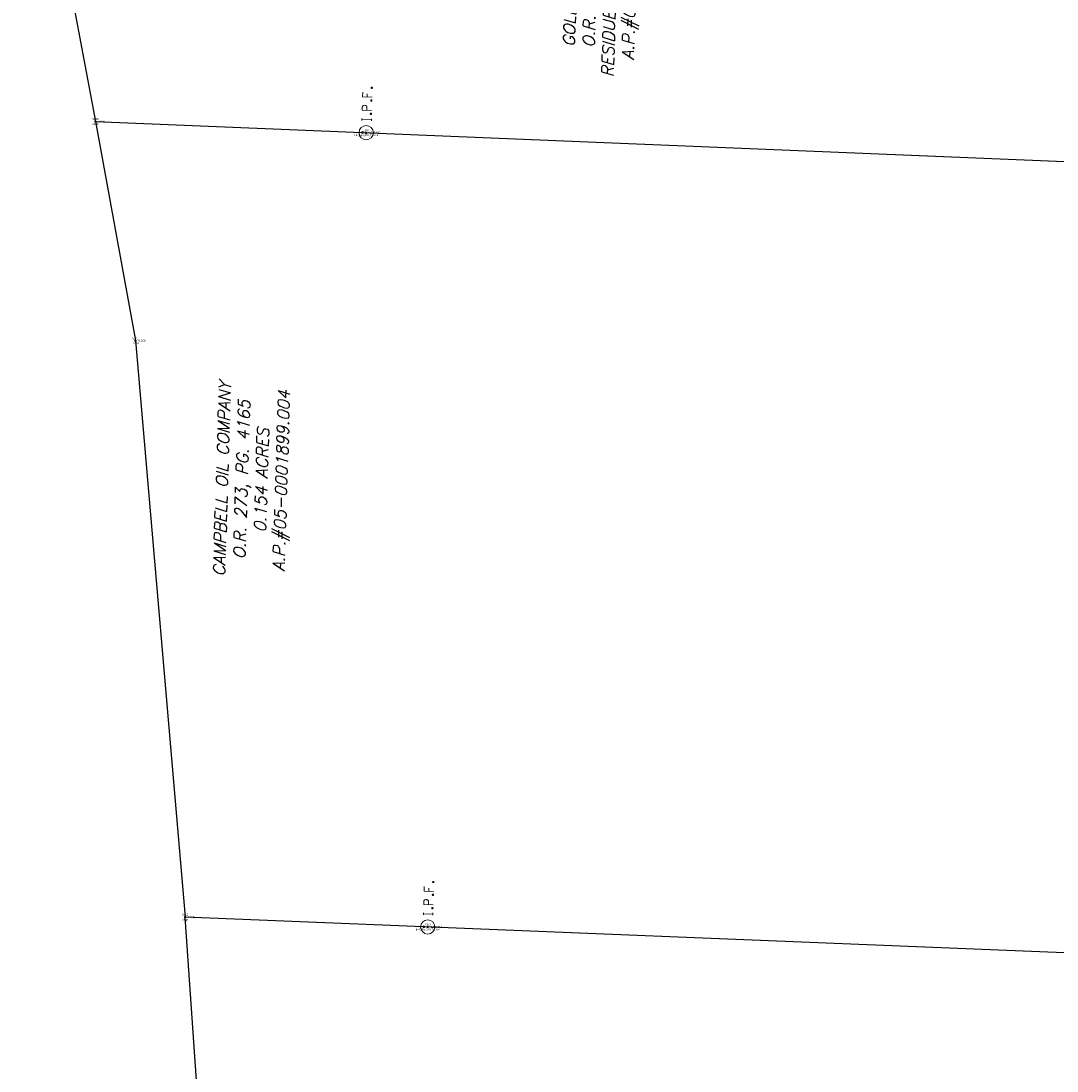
# Model space of a CAD drawing. Extents: x 2383805 to 2387584, y 226460 to 239380.
# Tile 39 of 53: x 2386618 to 2386828, y 227968 to 228181. Entities that reach past the tile are written whole.
import ezdxf
from ezdxf.enums import TextEntityAlignment as Align

# ---------------------------------------------------------------- set-up
doc = ezdxf.new("R2010")
doc.units = 0
doc.header["$LTSCALE"] = 20
doc.header["$MEASUREMENT"] = 0
doc.header["$PDSIZE"] = 2
for name, color, linetype in [('DV_X_Property_Line', 7, 'Continuous'), ('DV_X_Text', 7, 'Continuous'), ('SV_X_Mon_Cells_Found', 7, 'Continuous'), ('SV_X_Shot_Marker', 2, 'Continuous'), ('SV_X_Text_Description', 7, 'Continuous'), ('SV_X_Text_Elevation', 7, 'Continuous'), ('SV_X_Text_Name', 7, 'Continuous')]:
    doc.layers.add(name, color=color, linetype=linetype)
doc.styles.add('PTXT', font='TXT')
doc.styles.add('SHR', font='simplex.shx', dxfattribs={"oblique": 15})

# ---------------------------------------------------------------- blocks, each defined once
blk = doc.blocks.new('SPT9')
at = {"color": 0, "linetype": 'Continuous'}
for p, q in [((-0.5, 0), (0.5, 0)), ((0, -0.5), (0, 0.5))]:
    blk.add_line(p, q, dxfattribs=at)
blk = doc.blocks.new('IPID')
at = {"layer": 'SV_X_Mon_Cells_Found', "color": 2, "linetype": 'Continuous', "lineweight": 0}
blk.add_line((0, 0.0058), (0, -0.0383), dxfattribs=at)
at = {"layer": 'SV_X_Mon_Cells_Found', "color": 2, "linetype": 'Continuous', "lineweight": 0, "flags": 128}
for points in [[(0.1015, 0.04), (0.1192, 0.04)], [(0.1103, -0.04), (0.1103, 0.04)], [(0.1886, -0.04), (0.1886, 0.04), (0.2151, 0.04), (0.2178, 0.0394), (0.2217, 0.0381), (0.2233, 0.0368), (0.225, 0.0356), (0.2272, 0.0324), (0.2288, 0.0293), (0.2299, 0.0242), (0.2299, 0.0167), (0.2294, 0.0142), (0.2283, 0.0104), (0.2261, 0.006), (0.2239, 0.0041), (0.2222, 0.0028), (0.2195, 0.0016), (0.2151, 0.0009), (0.1886, 0.0009)], [(0.3391, 0.04), (0.301, 0.04), (0.301, -0.04)], [(0.301, 0.0009), (0.328, 0.0009)], [(0.1015, -0.04), (0.1192, -0.04)], [(0.1583, -0.0293), (0.161, -0.0293), (0.1627, -0.0305), (0.1643, -0.0331), (0.1643, -0.0362), (0.1627, -0.0387), (0.161, -0.04), (0.1583, -0.04), (0.1566, -0.0387), (0.155, -0.0362), (0.155, -0.0331), (0.1566, -0.0305), (0.1583, -0.0293)], [(0.2707, -0.0293), (0.2735, -0.0293), (0.2751, -0.0305), (0.2768, -0.0331), (0.2768, -0.0362), (0.2751, -0.0387), (0.2735, -0.04), (0.2707, -0.04), (0.2691, -0.0387), (0.2674, -0.0362), (0.2674, -0.0331), (0.2691, -0.0305), (0.2707, -0.0293)], [(0.3782, -0.0293), (0.3809, -0.0293), (0.3826, -0.0305), (0.3843, -0.0331), (0.3843, -0.0362), (0.3826, -0.0387), (0.3809, -0.04), (0.3782, -0.04), (0.3765, -0.0387), (0.3749, -0.0362), (0.3749, -0.0331), (0.3765, -0.0305), (0.3782, -0.0293)]]:
    blk.add_lwpolyline(points, dxfattribs=at)
at = {"layer": 'SV_X_Mon_Cells_Found', "color": 2, "linetype": 'Continuous', "lineweight": 0}
for centre, radius in [((0, 0), 0.06), ((0, 0.0326), 0.008)]:
    blk.add_circle(centre, radius, dxfattribs=at)

msp = doc.modelspace()

# ---------------------------------------------------------------- linework, layer by layer
at = {"layer": 'DV_X_Property_Line'}
for p, q in [((2386618.34, 228240.65), (2386633.38, 228160.44)), ((2386633.38, 228160.44), (2386911.41, 228148.97)), ((2386906.87, 227989.12), (2386651.56, 227999.46)), ((2386669.84, 227734.9), (2386651.56, 227999.46))]:
    msp.add_line(p, q, dxfattribs=at)
msp.add_lwpolyline([(2386633.38, 228160.44), (2386641.53, 228116.1), (2386651.56, 227999.46)], dxfattribs=at)
at = {"layer": 'SV_X_Shot_Marker'}
for p in [(2386633.38, 228160.44), (2386688.17, 228158.18, 1216.53), (2386641.53, 228116.1), (2386651.56, 227999.46), (2386700.62, 227997.48, 1205.71)]:
    msp.add_point(p, dxfattribs=at)

# ---------------------------------------------------------------- block references
at = {"layer": 'SV_X_Mon_Cells_Found', "xscale": 24, "yscale": 24, "zscale": 24, "rotation": 88.23333334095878}
for p in [(2386688.17, 228158.18, 1216.53), (2386700.62, 227997.48, 1205.71)]:
    msp.add_blockref('IPID', p, dxfattribs=at)
at = {"layer": 'SV_X_Shot_Marker', "xscale": 0.4, "yscale": 0.4, "zscale": 0.4}
for p in [(2386633.38, 228160.44), (2386688.17, 228158.18, 1216.53), (2386641.53, 228116.1), (2386651.56, 227999.46), (2386700.62, 227997.48, 1205.71)]:
    msp.add_blockref('SPT9', p, dxfattribs=at)

# ---------------------------------------------------------------- texts
at = {"layer": 'DV_X_Text', "char_height": 2.4, "attachment_point": 2, "rotation": 88.2333, "style": 'SHR'}
for s, width, insert in [('GOLDEN SPIRIT LTD.\\PO.R. 186, PG. 1623\\PRESIDUE OF 0.5758 ACRES\\PA.P.#05-0001899.000', 50.7315, (2386728.45, 228191.66)), ('CAMPBELL OIL COMPANY\\PO.R. 273, PG. 4165\\P0.154 ACRES\\PA.P.#05-0001899.004', 123.3917, (2386657.8, 228088.17))]:
    msp.add_mtext_dynamic_manual_height_columns(s, width=width, gutter_width=12, heights=[0], dxfattribs=dict(at, insert=insert))
at = {"layer": 'SV_X_Text_Description', "style": 'PTXT'}
for s, p in [('calpt', (2386633.38, 228159.74)), ('Ipid)H/a,310,7,6,6,4', (2386688.17, 228157.48, 1216.53)), ('calpt', (2386641.53, 228115.4)), ('calpt', (2386651.56, 227998.76)), ('Ipid)H/a,310,7,6,6,4', (2386700.62, 227996.78, 1205.71))]:
    msp.add_text(s, height=0.4, dxfattribs=at).set_placement(p, align=Align.CENTER)
at = {"layer": 'SV_X_Text_Elevation', "style": 'PTXT'}
for s, p in [('0.000', (2386633.98, 228160.24)), ('1216.527', (2386688.77, 228157.98, 1216.53)), ('0.000', (2386642.13, 228115.9)), ('0.000', (2386652.16, 227999.26)), ('1205.712', (2386701.22, 227997.28, 1205.71))]:
    msp.add_text(s, height=0.4, dxfattribs=at).set_placement(p)
at = {"layer": 'SV_X_Text_Name', "style": 'PTXT'}
for s, p in [('5140', (2386633.38, 228160.74)), ('1380', (2386688.17, 228158.48, 1216.53)), ('5141', (2386641.53, 228116.4)), ('5142', (2386651.56, 227999.76)), ('1379', (2386700.62, 227997.78, 1205.71))]:
    msp.add_text(s, height=0.4, dxfattribs=at).set_placement(p, align=Align.CENTER)

doc.saveas('drawing.dxf')
